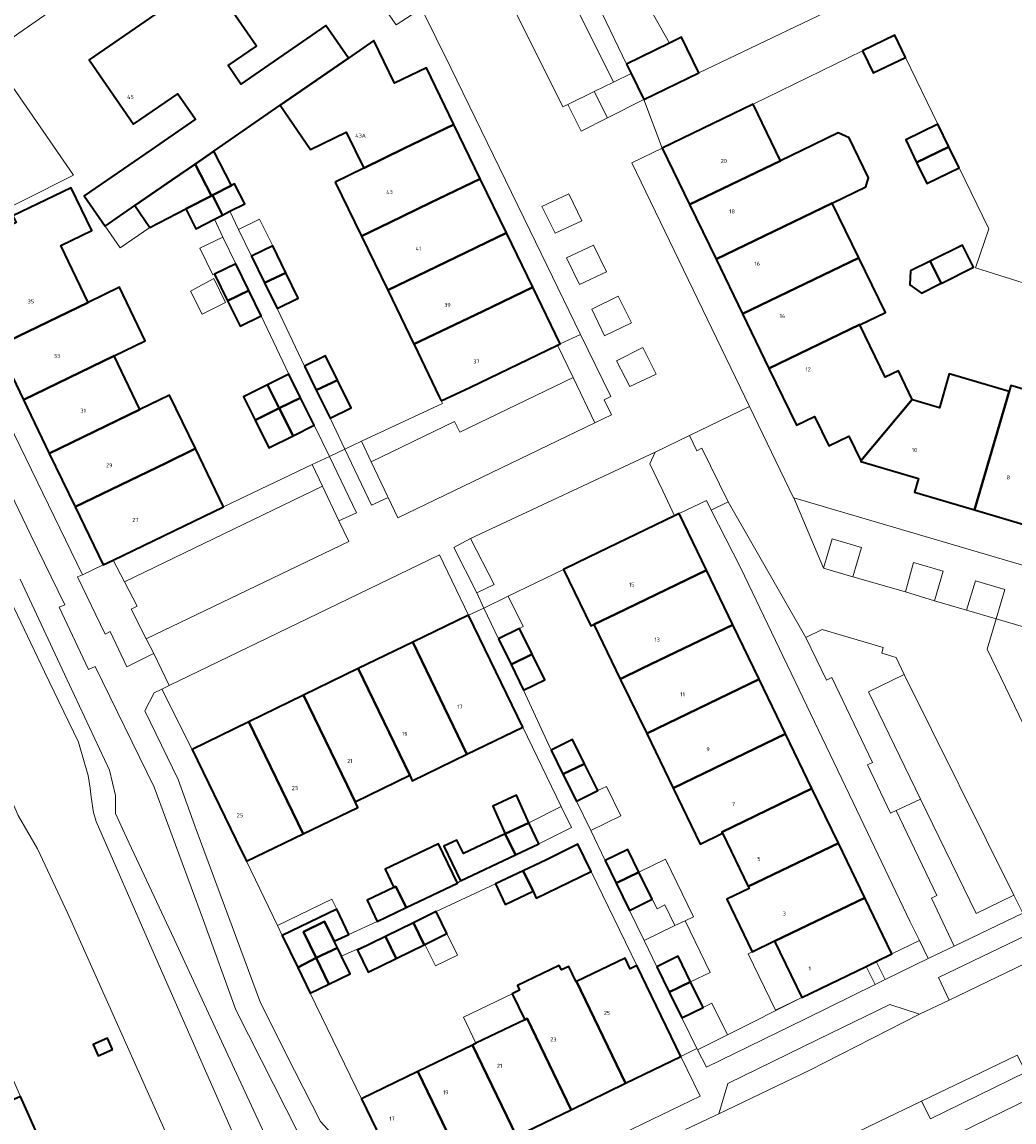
# Model space of a CAD drawing. Header units: metres. Extents: x 73718 to 76933, y 443658 to 446696.
# Tile 63 of 153: x 74808 to 74896, y 445624 to 445722. Entities that reach past the tile are written whole.
import ezdxf
from ezdxf.enums import TextEntityAlignment as Align

# ---------------------------------------------------------------- set-up
doc = ezdxf.new("R2010")
doc.units = ezdxf.units.M
for name, color, linetype, lineweight in [('B-WE-GR-BEPLANTING_CULTUUR_BODEMBEDEKKER-GV', 90, 'Continuous', 18), ('B-WE-GR-BEPLANTING_CULTUUR_HEESTERS-GV', 90, 'Continuous', 18), ('B-WE-GR-BEPLANTING_CULTUUR_ROOS-GV', 90, 'Continuous', 18), ('B-WE-OG-BEBOUWING-GV', 7, 'Continuous', 35), ('B-WE-OG-BEBOUWING-T18', 10, 'Continuous', 18), ('B-WE-OG-BEBOUWING_LUIFEL-GV', 7, 'Continuous', 18), ('B-WE-OG-BEBOUWING_OVERBOUWING-GV', 7, 'Continuous', 18), ('B-WE-OG-TERREIN_BEGROEID-GV', 7, 'Continuous', 18), ('B-WE-OG-TERREIN_ERF-GV', 7, 'Continuous', 18), ('B-WE-OG-TERREIN_OEVER-GV', 7, 'Continuous', 18), ('B-WE-OG-WATER_SLOOT-GV', 120, 'Continuous', 18), ('B-WE-VH-GESLOTENVERHARDING_ASFALT-GV', 10, 'Continuous', 18), ('B-WE-VH-OPENVERHARDING-GV', 30, 'Continuous', 18), ('B-WE-VH-OPENVERHARDING_SIERBESTRATING-GV', 30, 'Continuous', 18), ('B-WE-VH-OPENVERHARDING_STRAATBAKSTEEN-GV', 30, 'Continuous', 18), ('B-WE-VH-OPENVERHARDING_TEGEL-GV', 30, 'Continuous', 18)]:
    doc.layers.add(name, color=color, linetype=linetype, lineweight=lineweight)
doc.styles.add('NLCS-ISO-M200-T18', font='NLCS-ISO.ttf', dxfattribs={"height": 0.36})

msp = doc.modelspace()

# ---------------------------------------------------------------- linework, layer by layer
at = {"layer": 'B-WE-GR-BEPLANTING_CULTUUR_BODEMBEDEKKER-GV', "flags": 128}
for points in [[(74857.201, 445690.625), (74855.813, 445693.52), (74848.032, 445689.746), (74845.472, 445688.558), (74845.578, 445688.33), (74838.388, 445684.963), (74839.251, 445683.125), (74846.644, 445686.722), (74847.126, 445685.771)], [(74816.275, 445674.39), (74817.298, 445672.461), (74834.906, 445680.965), (74833.995, 445682.889), (74826.111, 445679.125), (74823.449, 445677.853)], [(74890.657, 445635.241), (74899.16, 445639.323), (74898.183, 445641.315), (74889.707, 445637.257)], [(74888.211, 445626.24), (74889.016, 445624.681), (74897.501, 445628.826), (74896.708, 445630.333), (74892.714, 445628.4)]]:
    msp.add_lwpolyline(points, close=True, dxfattribs=at)
at = {"layer": 'B-WE-GR-BEPLANTING_CULTUUR_HEESTERS-GV', "flags": 128}
for points in [[(74860.8, 445716.905), (74862.385, 445717.672), (74861.969, 445718.527), (74859.804, 445723.016), (74856.437, 445729.997), (74855.195, 445731.753), (74853.164, 445730.954), (74854.769, 445727.75), (74855.279, 445728)], [(74860.267, 445713.736), (74863.509, 445715.362), (74862.385, 445717.672), (74860.8, 445716.905), (74859.087, 445716.076)], [(74856.816, 445706.977), (74854.427, 445705.852), (74855.596, 445703.471), (74857.974, 445704.588)], [(74860.167, 445700.034), (74859.029, 445702.413), (74856.63, 445701.284), (74857.766, 445698.903)], [(74858.865, 445696.726), (74860.001, 445694.336), (74862.392, 445695.5), (74861.214, 445697.873)], [(74857.201, 445690.625), (74859.131, 445686.601), (74860.63, 445687.326), (74859.97, 445688.658), (74860.567, 445688.939), (74857.873, 445694.469), (74856.07, 445693.645), (74855.813, 445693.52)], [(74863.418, 445693.318), (74861.061, 445692.131), (74862.243, 445689.84), (74864.584, 445690.941)], [(74836.891, 445684.262), (74839.275, 445679.277), (74840.736, 445679.963), (74840.679, 445680.085), (74839.251, 445683.125), (74838.388, 445684.963)], [(74833.995, 445682.889), (74834.906, 445680.965), (74836.367, 445677.879), (74837.941, 445678.603), (74835.516, 445683.615)], [(74848.066, 445676.303), (74846.592, 445675.515), (74848.642, 445671.463), (74850.18, 445672.216)], [(74882.095, 445672.895), (74882.88, 445675.515), (74880.259, 445676.282), (74879.501, 445673.682)], [(74813.551, 445673.082), (74813.105, 445672.891), (74815.558, 445667.798), (74816.016, 445668.027), (74817.501, 445664.891), (74819.699, 445665.977), (74819.891, 445666.072), (74819.227, 445667.37), (74817.87, 445670.021), (74818.417, 445670.288), (74817.298, 445672.461), (74816.275, 445674.39), (74815.389, 445673.962)], [(74886.773, 445671.556), (74889.364, 445670.771), (74890.123, 445673.391), (74887.509, 445674.164)], [(74894.854, 445669.169), (74895.616, 445671.776), (74893.014, 445672.544), (74892.221, 445669.923)], [(74877.924, 445667.501), (74879.75, 445663.719), (74880.236, 445663.939), (74883.857, 445656.391), (74883.391, 445656.173), (74885.453, 445651.878), (74885.956, 445652.102), (74888.131, 445653.127), (74883.494, 445662.68), (74886.675, 445664.221), (74885.955, 445665.718), (74884.675, 445666.104), (74884.805, 445666.619), (74879.377, 445668.202)], [(74891.12, 445640.039), (74897.214, 445642.961), (74896.426, 445644.588), (74893.069, 445642.956), (74888.131, 445653.127), (74885.956, 445652.102), (74889.576, 445644.544), (74889.096, 445644.31)], [(74888.798, 445638.945), (74888.024, 445640.536), (74885.579, 445639.347), (74884.184, 445638.672), (74884.978, 445637.061)], [(74884.081, 445636.619), (74883.283, 445638.237), (74877.555, 445635.467), (74870.93, 445632.146), (74868.287, 445630.821), (74869.07, 445629.259), (74877.899, 445633.569)]]:
    msp.add_lwpolyline(points, close=True, dxfattribs=at)
at = {"layer": 'B-WE-GR-BEPLANTING_CULTUUR_ROOS-GV', "flags": 128}
msp.add_lwpolyline([(74864.521, 445683.995), (74864.043, 445682.952), (74865.198, 445680.545), (74866.226, 445678.327), (74866.637, 445678.526), (74869.07, 445679.702), (74869.506, 445678.84), (74870.994, 445679.581), (74868.663, 445684.333), (74868.202, 445684.114), (74867.57, 445685.476)], close=True, dxfattribs=at)
at = {"layer": 'B-WE-OG-BEBOUWING-GV', "flags": 128}
for points in [[(74818.216, 445705.931), (74821.526, 445708.216), (74823.564, 445709.623), (74825.241, 445710.78), (74831.146, 445714.855), (74837.224, 445719.049), (74835.218, 445721.956), (74827.645, 445716.731), (74826.506, 445718.381), (74829.033, 445720.125), (74824.159, 445727.188), (74820.255, 445724.494), (74820.906, 445723.551), (74814.158, 445718.895), (74818.102, 445713.18), (74822.025, 445715.887), (74823.594, 445713.614), (74819.67, 445710.906), (74813.706, 445706.79), (74815.563, 445704.1)], [(74861.969, 445718.527), (74862.385, 445717.672), (74863.509, 445715.362), (74868.402, 445717.742), (74866.862, 445720.907), (74865.781, 445720.381)], [(74882.954, 445719.705), (74883.906, 445717.745), (74886.773, 445719.116), (74885.824, 445721.1)], [(74831.146, 445714.855), (74833.852, 445710.934), (74837.012, 445712.467), (74838.571, 445709.251), (74842.144, 445710.998), (74846.607, 445713.153), (74844.161, 445718.195), (74841.316, 445716.815), (74839.475, 445720.613), (74837.224, 445719.049)], [(74873.215, 445714.95), (74865.137, 445711.037), (74867.567, 445706.019), (74875.649, 445709.926)], [(74836.046, 445708.027), (74838.38, 445703.215), (74840.907, 445704.436), (74844.479, 445706.163), (74848.95, 445708.322), (74846.607, 445713.153), (74842.144, 445710.998), (74838.571, 445709.251)], [(74887.768, 445709.777), (74890.644, 445711.167), (74889.674, 445713.168), (74886.799, 445711.772)], [(74883.25, 445707.596), (74883.493, 445708.393), (74881.761, 445711.969), (74880.786, 445712.412), (74877.551, 445710.845), (74875.649, 445709.926), (74867.567, 445706.019), (74869.925, 445701.153), (74880.272, 445706.154)], [(74891.551, 445709.298), (74890.644, 445711.167), (74887.768, 445709.777), (74888.678, 445707.905)], [(74825.241, 445710.78), (74823.564, 445709.623), (74825.016, 445706.802), (74825.134, 445706.863), (74826.812, 445707.726)], [(74822.742, 445705.632), (74825.016, 445706.802), (74823.564, 445709.623), (74821.526, 445708.216), (74818.216, 445705.931), (74819.554, 445703.992)], [(74848.95, 445708.322), (74844.479, 445706.163), (74840.907, 445704.436), (74838.38, 445703.215), (74840.71, 445698.411), (74846.813, 445701.328), (74851.294, 445703.492)], [(74805.998, 445693.413), (74814.06, 445697.321), (74811.615, 445702.391), (74814.379, 445703.727), (74812.539, 445707.523), (74810.32, 445706.452), (74807.357, 445705.022), (74807.64, 445704.437), (74805.235, 445703.276), (74806.778, 445700.079), (74803.536, 445698.514)], [(74825.134, 445706.863), (74825.998, 445705.076), (74826.674, 445705.424), (74827.988, 445706.1), (74827.08, 445707.864), (74826.812, 445707.726)], [(74825.289, 445704.711), (74825.998, 445705.076), (74825.134, 445706.863), (74825.016, 445706.802), (74822.742, 445705.632), (74823.65, 445703.867)], [(74882.629, 445701.287), (74880.272, 445706.154), (74869.925, 445701.153), (74872.282, 445696.286)], [(74840.71, 445698.411), (74843.039, 445693.608), (74849.147, 445696.493), (74853.637, 445698.66), (74851.294, 445703.492), (74846.813, 445701.328)], [(74831.643, 445699.958), (74830.475, 445702.342), (74828.59, 445701.418), (74829.753, 445699.044)], [(74888.988, 445700.993), (74889.969, 445699.022), (74889.962, 445699.019), (74889.967, 445699.009), (74892.835, 445700.437), (74891.854, 445702.408)], [(74872.282, 445696.286), (74874.63, 445691.437), (74882.711, 445695.343), (74882.726, 445695.313), (74884.991, 445696.41), (74882.629, 445701.287)], [(74827.184, 445700.749), (74825.299, 445699.825), (74826.462, 445697.45), (74828.351, 445698.366)], [(74888.988, 445700.993), (74887.23, 445700.125), (74887.175, 445698.866), (74888.208, 445698.145), (74889.962, 445699.019), (74889.969, 445699.022)], [(74830.862, 445696.781), (74832.747, 445697.705), (74831.643, 445699.958), (74829.753, 445699.044)], [(74805.998, 445693.413), (74808.298, 445688.649), (74816.359, 445692.555), (74819.141, 445693.903), (74816.833, 445698.665), (74814.06, 445697.321)], [(74826.462, 445697.45), (74827.571, 445695.188), (74829.456, 445696.112), (74828.351, 445698.366)], [(74845.472, 445688.558), (74848.032, 445689.746), (74855.813, 445693.52), (74856.07, 445693.645), (74853.637, 445698.66), (74849.147, 445696.493), (74843.039, 445693.608), (74843.05, 445693.585), (74845.302, 445688.927)], [(74887.386, 445688.668), (74886.149, 445691.22), (74884.982, 445690.655), (74882.726, 445695.313), (74882.711, 445695.343), (74874.63, 445691.437), (74877.074, 445686.392), (74878.685, 445687.172), (74879.967, 445684.56), (74881.736, 445685.403), (74882.799, 445683.208)], [(74818.657, 445687.789), (74816.359, 445692.555), (74808.298, 445688.649), (74810.598, 445683.885)], [(74833.303, 445691.652), (74834.355, 445689.506), (74836.253, 445690.402), (74835.188, 445692.576)], [(74832.957, 445688.837), (74831.915, 445690.932), (74830.025, 445689.992), (74831.057, 445687.916)], [(74887.386, 445688.668), (74882.799, 445683.208), (74882.817, 445683.171), (74887.951, 445681.657), (74887.588, 445680.428), (74892.913, 445678.858), (74896.007, 445689.379), (74890.683, 445690.948), (74889.796, 445687.939), (74887.396, 445688.647)], [(74828.909, 445686.848), (74831.057, 445687.916), (74830.025, 445689.992), (74827.877, 445688.924)], [(74836.253, 445690.402), (74834.355, 445689.506), (74835.575, 445687.015), (74837.46, 445687.939)], [(74892.913, 445678.858), (74898.115, 445677.325), (74900.655, 445685.971), (74901.206, 445687.846), (74901.363, 445688.381), (74896.163, 445689.909), (74896.007, 445689.379)], [(74812.899, 445679.12), (74820.956, 445683.023), (74823.602, 445684.305), (74821.295, 445689.067), (74818.657, 445687.789), (74810.598, 445683.885)], [(74831.057, 445687.916), (74832.287, 445685.443), (74834.177, 445686.383), (74832.957, 445688.837)], [(74831.057, 445687.916), (74828.909, 445686.848), (74830.139, 445684.375), (74832.287, 445685.443)], [(74812.899, 445679.12), (74815.389, 445673.962), (74816.275, 445674.39), (74823.449, 445677.853), (74826.111, 445679.125), (74823.602, 445684.305), (74820.956, 445683.023)], [(74861.042, 445669.621), (74869.069, 445673.496), (74866.637, 445678.526), (74866.226, 445678.327), (74858.612, 445674.647), (74856.361, 445673.559), (74858.79, 445668.534), (74859.059, 445668.664)], [(74863.39, 445664.763), (74871.418, 445668.638), (74869.069, 445673.496), (74861.042, 445669.621), (74859.059, 445668.664), (74859.089, 445668.602), (74861.407, 445663.806)], [(74842.94, 445667.094), (74847.755, 445657.115), (74852.734, 445659.535), (74851.783, 445661.491), (74847.891, 445669.5)], [(74850.563, 445667.397), (74851.685, 445665.103), (74853.57, 445666.013), (74852.444, 445668.317)], [(74861.407, 445663.806), (74861.465, 445663.686), (74863.756, 445658.947), (74873.766, 445663.781), (74871.418, 445668.638), (74863.39, 445664.763)], [(74838.084, 445664.734), (74842.664, 445655.242), (74842.899, 445654.755), (74847.755, 445657.115), (74842.94, 445667.094)], [(74852.801, 445662.82), (74854.682, 445663.74), (74853.57, 445666.013), (74851.685, 445665.103)], [(74838.084, 445664.734), (74833.227, 445662.374), (74837.097, 445654.354), (74837.807, 445652.881), (74842.664, 445655.242)], [(74863.756, 445658.947), (74866.104, 445654.09), (74876.115, 445658.923), (74873.766, 445663.781)], [(74833.227, 445662.374), (74828.362, 445660.01), (74832.232, 445651.99), (74833.177, 445650.031), (74838.046, 445652.385), (74837.807, 445652.881), (74837.097, 445654.354)], [(74832.232, 445651.99), (74828.362, 445660.01), (74823.298, 445657.549), (74827.19, 445649.54), (74828.132, 445647.592), (74833.177, 445650.031)], [(74855.254, 445657.467), (74856.306, 445655.35), (74858.221, 445656.275), (74857.158, 445658.414)], [(74876.115, 445658.923), (74866.104, 445654.09), (74868.505, 445649.124), (74870.488, 445650.083), (74870.436, 445650.19), (74878.463, 445654.065)], [(74856.306, 445655.35), (74857.508, 445652.931), (74859.412, 445653.877), (74858.221, 445656.275)], [(74853.261, 445651.021), (74852.155, 445653.483), (74850.066, 445652.495), (74851.172, 445650.033)], [(74872.785, 445645.333), (74880.812, 445649.208), (74878.463, 445654.065), (74870.436, 445650.19), (74870.488, 445650.083)], [(74853.261, 445651.021), (74851.172, 445650.033), (74852.069, 445648.173), (74854.144, 445649.154)], [(74847.188, 445645.865), (74852.069, 445648.173), (74851.172, 445650.033), (74847.445, 445648.271), (74846.873, 445649.482), (74845.708, 445648.932)], [(74841.243, 445645.267), (74841.437, 445645.359), (74842.35, 445643.466), (74846.914, 445645.64), (74845.24, 445649.154), (74840.473, 445646.883)], [(74852.754, 445646.753), (74853.638, 445644.921), (74853.929, 445644.318), (74858.803, 445646.67), (74857.614, 445649.114), (74854.825, 445647.729)], [(74863.06, 445646.631), (74862.088, 445648.645), (74860.074, 445647.673), (74861.046, 445645.658)], [(74875.134, 445640.475), (74883.16, 445644.35), (74880.812, 445649.208), (74872.785, 445645.333), (74872.859, 445645.179), (74870.876, 445644.221), (74873.138, 445639.542), (74875.121, 445640.501)], [(74852.754, 445646.753), (74850.298, 445645.597), (74851.164, 445643.756), (74853.638, 445644.921)], [(74863.06, 445646.631), (74861.046, 445645.658), (74862.22, 445643.224), (74864.251, 445644.233)], [(74841.243, 445645.267), (74838.87, 445644.136), (74839.774, 445642.239), (74842.35, 445643.466), (74841.437, 445645.359)], [(74875.134, 445640.475), (74877.555, 445635.467), (74883.283, 445638.237), (74884.184, 445638.672), (74885.579, 445639.347), (74883.16, 445644.35)], [(74832.704, 445638.15), (74834.349, 445638.989), (74833.216, 445641.309), (74835.098, 445642.227), (74835.955, 445640.473), (74837.259, 445641.076), (74836.172, 445643.328), (74831.328, 445640.991)], [(74842.997, 445642.125), (74843.943, 445640.164), (74844.012, 445640.198), (74845.97, 445641.155), (74845.013, 445643.112)], [(74836.235, 445639.899), (74835.955, 445640.473), (74835.098, 445642.227), (74833.216, 445641.309), (74834.349, 445638.989)], [(74843.943, 445640.164), (74842.997, 445642.125), (74840.499, 445640.904), (74841.455, 445638.947)], [(74841.455, 445638.947), (74840.499, 445640.904), (74838.011, 445639.687), (74838.967, 445637.73)], [(74836.235, 445639.899), (74834.349, 445638.989), (74835.482, 445636.669), (74837.363, 445637.588), (74836.596, 445639.16)], [(74834.349, 445638.989), (74832.704, 445638.15), (74833.813, 445635.861), (74835.482, 445636.669)], [(74861.88, 445627.836), (74866.79, 445630.211), (74862.87, 445638.313), (74862.294, 445638.034), (74861.839, 445638.974), (74857.516, 445636.883)], [(74864.648, 445638.211), (74865.752, 445635.945), (74867.653, 445636.863), (74866.546, 445639.135)], [(74857.02, 445625.485), (74861.88, 445627.836), (74857.516, 445636.883), (74857.483, 445636.867), (74856.819, 445638.24), (74856.163, 445637.923), (74855.966, 445638.331), (74852.251, 445636.534), (74852.449, 445636.126), (74851.788, 445635.807), (74852.907, 445633.494), (74853.109, 445633.592)], [(74866.869, 445633.651), (74868.767, 445634.575), (74867.653, 445636.863), (74865.752, 445635.945)], [(74848.248, 445631.241), (74852.159, 445623.134), (74857.02, 445625.485), (74853.109, 445633.592), (74852.907, 445633.494), (74848.564, 445631.394)], [(74816.216, 445630.842), (74815.768, 445631.85), (74814.507, 445631.289), (74814.956, 445630.281)], [(74848.248, 445631.241), (74843.379, 445628.885), (74847.291, 445620.779), (74852.159, 445623.134)], [(74842.285, 445618.358), (74847.291, 445620.779), (74843.379, 445628.885), (74838.365, 445626.46)], [(74810.237, 445621.735), (74808.039, 445626.674), (74800.199, 445623.186), (74802.398, 445618.247)]]:
    msp.add_lwpolyline(points, close=True, dxfattribs=at)
at = {"layer": 'B-WE-OG-BEBOUWING_LUIFEL-GV', "flags": 128}
for points in [[(74863.339, 445724.72), (74859.804, 445723.016), (74861.969, 445718.527), (74865.781, 445720.381)], [(74819.554, 445703.992), (74818.216, 445705.931), (74815.563, 445704.1), (74816.901, 445702.161)], [(74830.475, 445702.342), (74829.307, 445704.726), (74827.445, 445703.813), (74828.59, 445701.418)], [(74823.997, 445702.132), (74825.161, 445699.757), (74825.299, 445699.825), (74827.184, 445700.749), (74826.052, 445703.115)], [(74851.437, 445671.176), (74849.262, 445670.124), (74850.563, 445667.397), (74852.444, 445668.317), (74852.76, 445668.471)], [(74861.461, 445651.637), (74860.184, 445654.254), (74859.412, 445653.877), (74857.508, 445652.931), (74858.778, 445650.328)], [(74853.261, 445651.021), (74854.144, 445649.154), (74857.077, 445650.592), (74856.136, 445652.456)], [(74863.06, 445646.631), (74864.251, 445644.233), (74864.679, 445643.372), (74865.367, 445643.713), (74866.263, 445641.863), (74867.178, 445642.306), (74867.912, 445642.661), (74865.439, 445647.78)], [(74831.328, 445640.991), (74836.172, 445643.328), (74835.738, 445644.228), (74830.892, 445641.891)], [(74863.522, 445640.536), (74866.263, 445641.863), (74865.367, 445643.713), (74864.679, 445643.372), (74864.251, 445644.233), (74862.22, 445643.224)], [(74866.263, 445641.863), (74863.522, 445640.536), (74864.648, 445638.211), (74866.546, 445639.135), (74867.653, 445636.863), (74869.399, 445637.706), (74867.178, 445642.306)], [(74844.951, 445638.276), (74846.909, 445639.234), (74845.97, 445641.155), (74844.012, 445640.198)], [(74872.785, 445639.371), (74875.22, 445634.338), (74877.555, 445635.467), (74875.137, 445640.476), (74875.121, 445640.501), (74873.138, 445639.542)], [(74851.788, 445635.807), (74847.445, 445633.712), (74848.564, 445631.394), (74852.907, 445633.494)], [(74870.93, 445632.146), (74869.559, 445634.961), (74868.767, 445634.575), (74866.869, 445633.651), (74868.226, 445630.944), (74868.287, 445630.821)]]:
    msp.add_lwpolyline(points, close=True, dxfattribs=at)
at = {"layer": 'B-WE-OG-BEBOUWING_OVERBOUWING-GV', "flags": 128}
msp.add_lwpolyline([(74823.156, 445698.324), (74824.208, 445696.271), (74826.264, 445697.318), (74825.232, 445699.451)], close=True, dxfattribs=at)
at = {"layer": 'B-WE-OG-TERREIN_BEGROEID-GV', "flags": 128}
for points in [[(74804.214, 445720.982), (74805.277, 445719.441), (74807.898, 445721.269), (74816.099, 445726.992), (74824.3, 445732.714), (74829.019, 445736.007), (74830.271, 445737.333), (74830.389, 445737.457), (74829.966, 445738.672), (74828.833, 445737.77), (74825.107, 445735.36), (74823.325, 445734.156), (74817.752, 445730.391), (74815.04, 445728.561), (74810.727, 445725.65), (74807.78, 445723.655), (74806.707, 445722.844), (74805.646, 445722.041)], [(74840.815, 445617.61), (74842.285, 445618.358), (74838.365, 445626.46), (74833.813, 445635.861), (74832.704, 445638.15), (74831.328, 445640.991), (74830.892, 445641.891), (74828.132, 445647.592), (74827.19, 445649.54), (74823.298, 445657.549), (74820.599, 445662.898), (74819.915, 445662.568), (74819.091, 445660.992), (74822.051, 445654.858), (74823.677, 445650.427), (74829.383, 445635.01), (74832.407, 445628.978), (74834.718, 445624.445), (74840.652, 445617.931)]]:
    msp.add_lwpolyline(points, close=True, dxfattribs=at)
for points in [[(74832.788, 445623.3), (74827.184, 445634.386), (74824.312, 445642.324), (74819.917, 445654.197), (74814.668, 445664.914), (74814.072, 445664.647), (74811.467, 445670.197), (74811.987, 445670.413), (74808.964, 445676.597), (74802.103, 445690.82)], [(74808.008, 445672.678), (74811.962, 445664.236), (74815.956, 445655.708), (74816.493, 445653.452), (74816.493, 445651.841), (74817.48, 445649.72), (74821.698, 445640.653), (74825.916, 445631.586), (74830.134, 445622.519)]]:
    msp.add_lwpolyline(points, dxfattribs=at)
at = {"layer": 'B-WE-OG-TERREIN_ERF-GV', "flags": 128}
for points in [[(74897.387, 445762.844), (74894.372, 445763.443), (74891.299, 445763.499), (74888.265, 445763.009), (74885.365, 445761.99), (74882.691, 445760.473), (74867.546, 445750), (74850.489, 445738.204), (74850.942, 445737.634), (74852.477, 445735.491), (74853.954, 445733.508), (74855.195, 445731.753), (74856.437, 445729.997), (74859.804, 445723.016), (74861.969, 445718.527), (74865.781, 445720.381), (74866.862, 445720.907), (74868.402, 445717.742), (74883.536, 445725.023), (74891.273, 445729.832), (74898.24, 445734.177)], [(74816.099, 445726.992), (74807.898, 445721.269)], [(74824.159, 445727.188), (74829.033, 445720.125), (74826.506, 445718.381), (74827.645, 445716.731), (74835.218, 445721.956), (74837.224, 445719.049), (74839.475, 445720.613), (74841.316, 445716.815), (74844.161, 445718.195), (74846.607, 445713.153), (74848.95, 445708.322), (74851.294, 445703.492), (74853.637, 445698.66), (74856.07, 445693.645), (74857.873, 445694.469), (74853.362, 445703.732), (74846.319, 445718.188), (74843.728, 445723.468), (74841.464, 445722.003), (74838.058, 445726.854)], [(74807.357, 445705.022), (74810.32, 445706.452), (74812.539, 445707.523), (74814.379, 445703.727), (74811.615, 445702.391), (74814.06, 445697.321), (74816.833, 445698.665), (74819.141, 445693.903), (74816.359, 445692.555), (74818.657, 445687.789), (74821.295, 445689.067), (74823.602, 445684.305), (74826.111, 445679.125), (74833.995, 445682.889), (74835.516, 445683.615), (74834.177, 445686.383), (74832.287, 445685.443), (74830.139, 445684.375), (74828.909, 445686.848), (74827.877, 445688.924), (74830.025, 445689.992), (74831.915, 445690.932), (74829.456, 445696.112), (74827.571, 445695.188), (74826.462, 445697.45), (74825.299, 445699.825), (74827.184, 445700.749), (74826.052, 445703.115), (74825.289, 445704.711), (74823.65, 445703.867), (74822.742, 445705.632), (74819.554, 445703.992), (74818.216, 445705.931), (74815.563, 445704.1), (74813.706, 445706.79), (74819.67, 445710.906), (74823.594, 445713.614), (74822.025, 445715.887), (74818.102, 445713.18), (74814.158, 445718.895), (74820.906, 445723.551)], [(74805.54, 445719.06), (74812.74, 445708.625), (74799.536, 445701.988)], [(74898.279, 445698.723), (74893.009, 445700.398), (74894.187, 445703.87), (74891.551, 445709.298), (74888.678, 445707.905), (74887.768, 445709.777), (74886.799, 445711.772), (74889.674, 445713.168), (74886.773, 445719.116), (74883.906, 445717.745), (74882.954, 445719.705), (74873.215, 445714.95), (74875.649, 445709.926), (74877.551, 445710.845), (74880.786, 445712.412), (74881.761, 445711.969), (74883.493, 445708.393), (74883.25, 445707.596), (74880.272, 445706.154), (74882.629, 445701.287), (74884.991, 445696.41), (74882.726, 445695.313), (74884.982, 445690.655), (74886.149, 445691.22), (74887.386, 445688.668), (74887.396, 445688.647), (74889.796, 445687.939), (74890.683, 445690.948), (74896.007, 445689.379), (74896.163, 445689.909), (74901.363, 445688.381)], [(74898.115, 445677.325), (74892.913, 445678.858), (74887.588, 445680.428), (74887.951, 445681.657), (74882.817, 445683.171), (74882.799, 445683.208), (74881.736, 445685.403), (74879.967, 445684.56), (74878.685, 445687.172), (74877.074, 445686.392), (74874.63, 445691.437), (74872.282, 445696.286), (74869.925, 445701.153), (74867.567, 445706.019), (74865.137, 445711.037), (74862.429, 445709.739), (74872.904, 445688.053), (74876.831, 445679.923), (74876.833, 445679.923), (74915.429, 445668.565)], [(74804.948, 445690.733), (74813.551, 445673.082), (74815.389, 445673.962), (74812.899, 445679.12), (74810.598, 445683.885), (74808.298, 445688.649), (74805.998, 445693.413)], [(74824.505, 445615.549), (74818.177, 445629.684), (74812.236, 445642.953), (74809.552, 445648.688), (74807.833, 445651.679), (74807.347, 445652.763), (74807.01, 445653.847), (74806.898, 445654.669), (74806.829, 445655.079), (74806.682, 445655.959), (74806.475, 445655.869), (74799.219, 445652.717), (74801.477, 445647.519), (74799.21, 445646.511), (74801.398, 445641.595), (74803.585, 445636.68), (74805.812, 445631.677), (74808.039, 445626.674), (74810.237, 445621.735)], [(74903.054, 445629.027), (74878.726, 445617.146)]]:
    msp.add_lwpolyline(points, dxfattribs=at)
for points in [[(74798.059, 445716.421), (74799.019, 445715.047), (74802.091, 445710.648), (74798.817, 445703.557), (74798.797, 445703.526), (74799.536, 445701.988), (74812.74, 445708.625), (74805.54, 445719.06), (74805.277, 445719.441), (74804.214, 445720.982), (74800.247, 445718.051)], [(74825.241, 445710.78), (74826.812, 445707.726), (74827.08, 445707.864), (74827.988, 445706.1), (74826.674, 445705.424), (74827.445, 445703.813), (74828.59, 445701.418), (74830.475, 445702.342), (74831.643, 445699.958), (74832.747, 445697.705), (74830.862, 445696.781), (74833.303, 445691.652), (74835.188, 445692.576), (74836.253, 445690.402), (74837.46, 445687.939), (74835.575, 445687.015), (74836.891, 445684.262), (74838.388, 445684.963), (74845.578, 445688.33), (74845.472, 445688.558), (74845.302, 445688.927), (74843.05, 445693.585), (74843.039, 445693.608), (74840.71, 445698.411), (74838.38, 445703.215), (74836.046, 445708.027), (74838.571, 445709.251), (74837.012, 445712.467), (74833.852, 445710.934), (74831.146, 445714.855)], [(74888.988, 445700.993), (74891.854, 445702.408), (74892.835, 445700.437), (74889.967, 445699.009), (74889.962, 445699.019), (74888.208, 445698.145), (74887.175, 445698.866), (74887.23, 445700.125)], [(74871.418, 445668.638), (74873.766, 445663.781), (74876.115, 445658.923), (74878.463, 445654.065), (74880.812, 445649.208), (74883.16, 445644.35), (74885.579, 445639.347), (74888.024, 445640.536), (74887.21, 445642.208), (74881.811, 445653.498), (74872.091, 445673.739), (74869.506, 445678.84), (74869.07, 445679.702), (74866.637, 445678.526), (74869.069, 445673.496)], [(74838.084, 445664.734), (74842.94, 445667.094), (74847.891, 445669.5), (74845.323, 445674.871), (74830.892, 445667.88), (74821.27, 445663.223), (74821.077, 445663.129), (74820.599, 445662.898), (74823.298, 445657.549), (74828.362, 445660.01), (74833.227, 445662.374)], [(74849.262, 445670.124), (74850.563, 445667.397), (74852.444, 445668.317), (74853.57, 445666.013), (74854.682, 445663.74), (74852.801, 445662.82), (74855.254, 445657.467), (74857.158, 445658.414), (74858.221, 445656.275), (74859.412, 445653.877), (74857.508, 445652.931), (74858.778, 445650.328), (74860.074, 445647.673), (74862.088, 445648.645), (74863.06, 445646.631), (74864.251, 445644.233), (74862.22, 445643.224), (74863.522, 445640.536), (74864.648, 445638.211), (74866.546, 445639.135), (74867.653, 445636.863), (74868.767, 445634.575), (74866.869, 445633.651), (74868.226, 445630.944), (74868.287, 445630.821), (74870.93, 445632.146), (74877.555, 445635.467), (74875.134, 445640.475), (74875.121, 445640.501), (74873.138, 445639.542), (74870.876, 445644.221), (74872.859, 445645.179), (74872.785, 445645.333), (74870.488, 445650.083), (74868.505, 445649.124), (74866.104, 445654.09), (74863.756, 445658.947), (74861.465, 445663.686), (74861.407, 445663.806), (74859.089, 445668.602), (74859.059, 445668.664), (74858.79, 445668.534), (74856.361, 445673.559), (74851.437, 445671.176)], [(74830.892, 445641.891), (74831.328, 445640.991), (74836.172, 445643.328), (74837.259, 445641.076), (74839.774, 445642.239), (74838.87, 445644.136), (74841.243, 445645.267), (74840.473, 445646.883), (74845.24, 445649.154), (74846.914, 445645.64), (74847.188, 445645.865), (74845.708, 445648.932), (74846.873, 445649.482), (74847.445, 445648.271), (74851.172, 445650.033), (74850.066, 445652.495), (74852.155, 445653.483), (74853.261, 445651.021), (74854.144, 445649.154), (74857.077, 445650.592), (74856.136, 445652.456), (74852.734, 445659.535), (74847.755, 445657.115), (74842.899, 445654.755), (74842.664, 445655.242), (74837.807, 445652.881), (74838.046, 445652.385), (74833.177, 445650.031), (74828.132, 445647.592)], [(74841.455, 445638.947), (74838.967, 445637.73), (74838.011, 445639.687), (74840.499, 445640.904), (74836.596, 445639.16), (74837.363, 445637.588), (74835.482, 445636.669), (74833.813, 445635.861), (74838.365, 445626.46), (74843.379, 445628.885), (74848.248, 445631.241), (74848.564, 445631.394), (74852.907, 445633.494), (74851.788, 445635.807), (74852.449, 445636.126), (74852.251, 445636.534), (74855.966, 445638.331), (74856.163, 445637.923), (74856.819, 445638.24), (74857.483, 445636.867), (74857.516, 445636.883), (74861.839, 445638.974), (74862.294, 445638.034), (74862.87, 445638.313), (74858.803, 445646.67), (74853.929, 445644.318), (74853.638, 445644.921), (74851.164, 445643.756), (74850.298, 445645.597), (74845.013, 445643.112), (74845.97, 445641.155), (74844.012, 445640.198), (74843.943, 445640.164)], [(74816.216, 445630.842), (74814.956, 445630.281), (74814.507, 445631.289), (74815.768, 445631.85)], [(74842.57, 445614.159), (74858.183, 445621.722), (74868.512, 445626.68), (74866.79, 445630.211), (74861.88, 445627.836), (74857.02, 445625.485), (74852.159, 445623.134), (74847.291, 445620.779), (74842.285, 445618.358), (74840.815, 445617.61)]]:
    msp.add_lwpolyline(points, close=True, dxfattribs=at)
at = {"layer": 'B-WE-OG-TERREIN_OEVER-GV', "flags": 128}
for points in [[(74804.721, 445675.834), (74810.172, 445664.444), (74810.593, 445663.573), (74813.195, 445658.194), (74813.757, 445656.219), (74814.044, 445655.216), (74814.223, 445654.106), (74814.33, 445653.282), (74814.545, 445651.921), (74814.76, 445651.133), (74819.735, 445639.792), (74823.748, 445630.645), (74828.051, 445620.837)], [(74830.134, 445622.519), (74825.916, 445631.586), (74821.698, 445640.653), (74817.48, 445649.72), (74816.493, 445651.841), (74816.493, 445653.452), (74815.956, 445655.708), (74811.962, 445664.236), (74808.008, 445672.678)]]:
    msp.add_lwpolyline(points, dxfattribs=at)
at = {"layer": 'B-WE-OG-WATER_SLOOT-GV', "flags": 128}
for points in [[(74828.051, 445620.837), (74823.748, 445630.645), (74819.735, 445639.792), (74814.76, 445651.133), (74814.545, 445651.921), (74814.33, 445653.282), (74814.223, 445654.106), (74814.044, 445655.216), (74813.757, 445656.219), (74813.195, 445658.194), (74810.593, 445663.573), (74810.172, 445664.444), (74804.721, 445675.834)], [(74807.833, 445651.679), (74809.552, 445648.688), (74812.236, 445642.953), (74818.177, 445629.684), (74824.505, 445615.549)]]:
    msp.add_lwpolyline(points, dxfattribs=at)
at = {"layer": 'B-WE-VH-GESLOTENVERHARDING_ASFALT-GV', "flags": 128}
for points in [[(74899.16, 445639.323), (74890.657, 445635.241), (74888.031, 445633.978), (74878.267, 445628.995), (74870.16, 445625.126), (74867.216, 445623.721)], [(74881.612, 445623.06), (74884.379, 445624.401), (74888.211, 445626.24), (74892.714, 445628.4), (74896.708, 445630.333)]]:
    msp.add_lwpolyline(points, dxfattribs=at)
at = {"layer": 'B-WE-VH-OPENVERHARDING-GV', "flags": 128}
msp.add_lwpolyline([(74898.24, 445734.177), (74891.273, 445729.832), (74883.536, 445725.023), (74868.402, 445717.742), (74863.509, 445715.362), (74865.137, 445711.037), (74873.215, 445714.95), (74882.954, 445719.705), (74885.824, 445721.1), (74886.773, 445719.116), (74889.674, 445713.168), (74890.644, 445711.167), (74891.551, 445709.298), (74894.187, 445703.87), (74893.009, 445700.398), (74898.279, 445698.723)], dxfattribs=at)
for points in [[(74827.184, 445700.749), (74828.351, 445698.366), (74829.456, 445696.112), (74831.915, 445690.932), (74832.957, 445688.837), (74834.177, 445686.383), (74835.516, 445683.615), (74836.891, 445684.262), (74835.575, 445687.015), (74834.355, 445689.506), (74833.303, 445691.652), (74830.862, 445696.781), (74829.753, 445699.044), (74828.59, 445701.418), (74827.445, 445703.813), (74826.674, 445705.424), (74825.998, 445705.076), (74825.289, 445704.711), (74826.052, 445703.115)], [(74835.955, 445640.473), (74836.235, 445639.899), (74836.596, 445639.16), (74840.499, 445640.904), (74842.997, 445642.125), (74845.013, 445643.112), (74850.298, 445645.597), (74852.754, 445646.753), (74854.825, 445647.729), (74857.614, 445649.114), (74858.803, 445646.67), (74862.87, 445638.313), (74866.79, 445630.211), (74868.226, 445630.944), (74866.869, 445633.651), (74865.752, 445635.945), (74864.648, 445638.211), (74863.522, 445640.536), (74862.22, 445643.224), (74861.046, 445645.658), (74860.074, 445647.673), (74858.778, 445650.328), (74857.508, 445652.931), (74856.306, 445655.35), (74855.254, 445657.467), (74852.801, 445662.82), (74851.685, 445665.103), (74850.563, 445667.397), (74849.262, 445670.124), (74847.891, 445669.5), (74851.783, 445661.491), (74852.734, 445659.535), (74856.136, 445652.456), (74857.077, 445650.592), (74854.144, 445649.154), (74852.069, 445648.173), (74847.188, 445645.865), (74846.914, 445645.64), (74842.35, 445643.466), (74839.774, 445642.239), (74837.259, 445641.076)]]:
    msp.add_lwpolyline(points, close=True, dxfattribs=at)
at = {"layer": 'B-WE-VH-OPENVERHARDING_SIERBESTRATING-GV', "flags": 128}
for points in [[(74856.736, 445714.938), (74859.087, 445716.076), (74860.8, 445716.905), (74855.279, 445728), (74854.769, 445727.75), (74853.164, 445730.954), (74851.559, 445734.157), (74847.957, 445732.407), (74847.063, 445731.972), (74850.278, 445725.553), (74850.789, 445725.803), (74856.299, 445714.727)], [(74856.816, 445706.977), (74857.974, 445704.588), (74855.596, 445703.471), (74854.427, 445705.852)], [(74860.167, 445700.034), (74857.766, 445698.903), (74856.63, 445701.284), (74859.029, 445702.413)], [(74858.865, 445696.726), (74861.214, 445697.873), (74862.392, 445695.5), (74860.001, 445694.336)], [(74863.418, 445693.318), (74864.584, 445690.941), (74862.243, 445689.84), (74861.061, 445692.131)], [(74857.201, 445690.625), (74847.126, 445685.771), (74846.644, 445686.722), (74839.251, 445683.125), (74840.679, 445680.085), (74840.736, 445679.963), (74841.608, 445678.156), (74859.131, 445686.601)], [(74848.642, 445671.463), (74849.262, 445670.124), (74851.437, 445671.176), (74856.361, 445673.559), (74858.612, 445674.647), (74866.226, 445678.327), (74865.198, 445680.545), (74864.043, 445682.952), (74864.521, 445683.995), (74848.066, 445676.303), (74850.18, 445672.216)], [(74819.227, 445667.37), (74837.247, 445676.054), (74836.367, 445677.879), (74834.906, 445680.965), (74817.298, 445672.461), (74818.417, 445670.288), (74817.87, 445670.021)], [(74886.773, 445671.556), (74887.509, 445674.164), (74890.123, 445673.391), (74889.364, 445670.771), (74892.221, 445669.923), (74893.014, 445672.544), (74895.616, 445671.776), (74894.854, 445669.169), (74897.775, 445668.294), (74898.517, 445670.916), (74901.085, 445670.163), (74900.403, 445667.543), (74897.804, 445668.286), (74899.14, 445664.858), (74900.308, 445665.509), (74913.433, 445661.668), (74915.429, 445668.565), (74876.833, 445679.923), (74879.501, 445673.682), (74880.259, 445676.282), (74882.88, 445675.515), (74882.095, 445672.895)], [(74900.137, 445653.852), (74902.453, 445649.139), (74905.912, 445650.839), (74903.626, 445655.571), (74899.14, 445664.858), (74897.804, 445668.286), (74897.775, 445668.294), (74894.854, 445669.169), (74894.047, 445666.456)], [(74888.131, 445653.127), (74893.069, 445642.956), (74896.426, 445644.588), (74886.675, 445664.221), (74883.494, 445662.68)], [(74888.031, 445633.978), (74885.381, 445634.842), (74879.043, 445631.765), (74870.975, 445627.811), (74870.16, 445625.126), (74878.267, 445628.995)]]:
    msp.add_lwpolyline(points, close=True, dxfattribs=at)
msp.add_lwpolyline([(74838.058, 445726.854), (74841.464, 445722.003), (74843.728, 445723.468), (74846.319, 445718.188), (74853.362, 445703.732), (74857.873, 445694.469), (74860.567, 445688.939), (74859.97, 445688.658), (74860.63, 445687.326), (74859.131, 445686.601), (74841.608, 445678.156), (74840.736, 445679.963), (74839.275, 445679.277), (74836.891, 445684.262), (74835.516, 445683.615), (74837.941, 445678.603), (74836.367, 445677.879), (74837.247, 445676.054), (74819.227, 445667.37), (74819.891, 445666.072), (74821.27, 445663.223), (74830.892, 445667.88), (74845.323, 445674.871), (74847.891, 445669.5), (74849.262, 445670.124), (74848.642, 445671.463), (74846.592, 445675.515), (74848.066, 445676.303), (74864.521, 445683.995), (74867.57, 445685.476), (74872.904, 445688.053), (74862.429, 445709.739), (74865.137, 445711.037), (74863.509, 445715.362), (74860.267, 445713.736), (74857.913, 445712.544), (74856.736, 445714.938), (74856.299, 445714.727), (74850.789, 445725.803)], dxfattribs=at)
at = {"layer": 'B-WE-VH-OPENVERHARDING_STRAATBAKSTEEN-GV', "flags": 128}
msp.add_lwpolyline([(74900.137, 445653.852), (74894.047, 445666.456), (74894.854, 445669.169), (74892.221, 445669.923), (74889.364, 445670.771), (74886.773, 445671.556), (74882.095, 445672.895), (74879.501, 445673.682), (74876.833, 445679.923), (74876.831, 445679.923), (74872.904, 445688.053), (74867.57, 445685.476), (74868.202, 445684.114), (74868.663, 445684.333), (74870.994, 445679.581), (74877.924, 445667.501), (74879.377, 445668.202), (74884.805, 445666.619), (74884.675, 445666.104), (74885.955, 445665.718), (74886.675, 445664.221), (74896.426, 445644.588), (74897.214, 445642.961)], dxfattribs=at)
at = {"layer": 'B-WE-VH-OPENVERHARDING_TEGEL-GV', "flags": 128}
for points in [[(74860.267, 445713.736), (74859.087, 445716.076), (74856.736, 445714.938), (74857.913, 445712.544)], [(74888.024, 445640.536), (74888.798, 445638.945), (74891.12, 445640.039), (74889.096, 445644.31), (74889.576, 445644.544), (74885.956, 445652.102), (74885.453, 445651.878), (74883.391, 445656.173), (74883.857, 445656.391), (74880.236, 445663.939), (74879.75, 445663.719), (74877.924, 445667.501), (74870.994, 445679.581), (74869.506, 445678.84), (74872.091, 445673.739), (74881.811, 445653.498), (74887.21, 445642.208)], [(74884.081, 445636.619), (74884.978, 445637.061), (74884.184, 445638.672), (74883.283, 445638.237)]]:
    msp.add_lwpolyline(points, close=True, dxfattribs=at)
for points in [[(74802.103, 445690.82), (74808.964, 445676.597), (74811.987, 445670.413), (74811.467, 445670.197), (74814.072, 445664.647), (74814.668, 445664.914), (74819.917, 445654.197), (74824.312, 445642.324), (74827.184, 445634.386), (74832.788, 445623.3)], [(74840.652, 445617.931), (74834.718, 445624.445), (74832.407, 445628.978), (74829.383, 445635.01), (74823.677, 445650.427), (74822.051, 445654.858), (74819.091, 445660.992), (74819.915, 445662.568), (74820.599, 445662.898), (74821.077, 445663.129), (74821.27, 445663.223), (74819.891, 445666.072), (74819.699, 445665.977), (74817.501, 445664.891), (74816.016, 445668.027), (74815.558, 445667.798), (74813.105, 445672.891), (74813.551, 445673.082), (74804.948, 445690.733)], [(74897.214, 445642.961), (74891.12, 445640.039), (74888.798, 445638.945), (74884.978, 445637.061), (74884.081, 445636.619), (74877.899, 445633.569), (74869.07, 445629.259), (74868.287, 445630.821), (74868.226, 445630.944), (74866.79, 445630.211), (74868.512, 445626.68), (74858.183, 445621.722)], [(74867.216, 445623.721), (74870.16, 445625.126), (74870.975, 445627.811), (74879.043, 445631.765), (74885.381, 445634.842), (74888.031, 445633.978), (74890.657, 445635.241), (74889.707, 445637.257), (74898.183, 445641.315)], [(74878.726, 445617.146), (74903.054, 445629.027)], [(74897.501, 445628.826), (74889.016, 445624.681), (74888.211, 445626.24), (74884.379, 445624.401), (74881.612, 445623.06)]]:
    msp.add_lwpolyline(points, dxfattribs=at)

# ---------------------------------------------------------------- texts
at = {"layer": 'B-WE-OG-BEBOUWING-T18', "style": 'NLCS-ISO-M200-T18'}
for s, p in [('45', (74817.815, 445715.593)), ('43A', (74838.295, 445712.149)), ('20', (74870.622, 445709.9)), ('43', (74840.871, 445707.129)), ('18', (74871.35, 445705.41)), ('41', (74843.447, 445702.11)), ('16', (74873.59, 445700.76)), ('35', (74808.951, 445697.404)), ('39', (74846.023, 445697.09)), ('14', (74875.83, 445696.11)), ('33', (74811.279, 445692.543)), ('37', (74848.599, 445692.07)), ('12', (74878.12, 445691.36)), ('31', (74813.606, 445687.682)), ('10', (74887.58, 445684.18)), ('29', (74815.933, 445682.821)), ('8', (74895.936, 445681.75)), ('27', (74818.261, 445677.96)), ('15', (74862.421, 445672.198)), ('13', (74864.685, 445667.32)), ('11', (74866.948, 445662.442)), ('17', (74847.127, 445661.345)), ('19', (74842.234, 445658.93)), ('9', (74869.212, 445657.564)), ('21', (74837.341, 445656.514)), ('23', (74832.447, 445654.099)), ('7', (74871.476, 445652.685)), ('25', (74827.554, 445651.684)), ('5', (74873.74, 445647.807)), ('3', (74876.003, 445642.929)), ('1', (74878.267, 445638.051)), ('25', (74860.227, 445634.103)), ('23', (74855.443, 445631.748)), ('21', (74850.659, 445629.394)), ('19', (74845.875, 445627.04)), ('17', (74841.091, 445624.685))]:
    msp.add_text(s, height=0.36, dxfattribs=at).set_placement(p, align=Align.MIDDLE)

doc.saveas('drawing.dxf')
